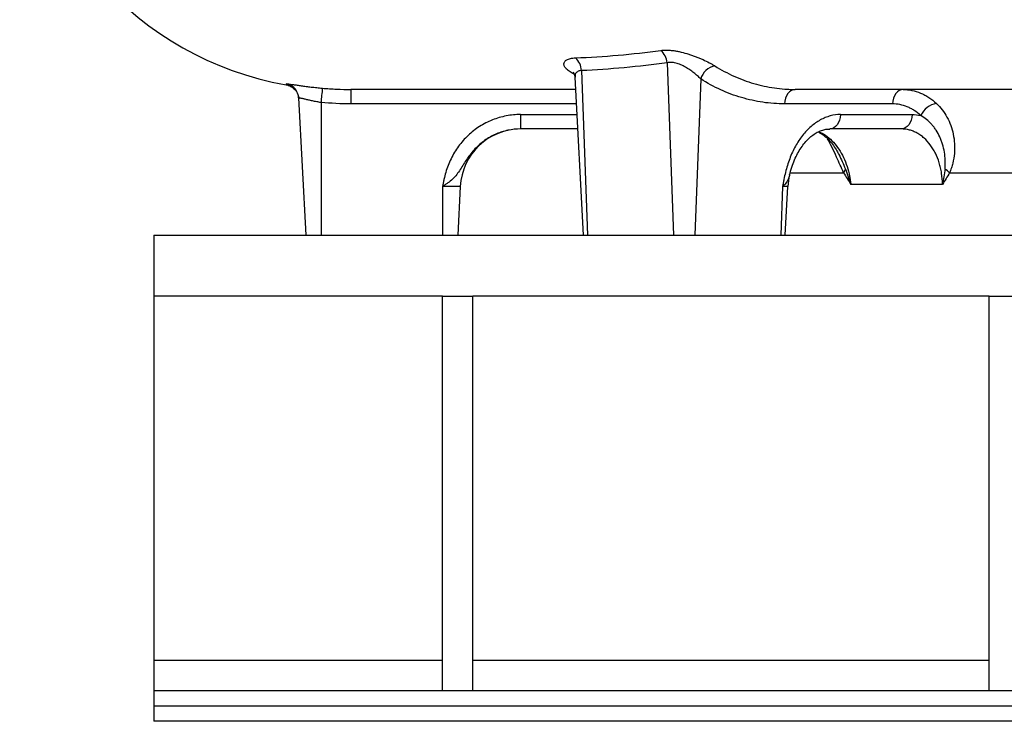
# Model space of a CAD drawing. Header units: millimetres. Extents: x 5 to 1095, y 9 to 2126.
# Tile 1 of 13: x 11 to 335, y 9 to 240. Entities that reach past the tile are written whole.
import ezdxf

# ---------------------------------------------------------------- set-up
doc = ezdxf.new("R2010")
doc.units = ezdxf.units.MM

msp = doc.modelspace()

# ---------------------------------------------------------------- linework, layer by layer
at = {"color": 7, "linetype": 'Continuous', "lineweight": 25}
for p, q in [((223.98, 225.94), (226.08, 169.12)), ((193.6, 221.22), (196.33, 169.12)), ((195.79, 223.33), (197.8, 169.12)), ((235.06, 220.57), (233.15, 169.12)), ((98.54, 218.68), (98.54, 218.68)), ((102.67, 214.33), (105.03, 169.12)), ((119.89, 217.12), (119.89, 212.38)), ((110.03, 212.83), (110.03, 169.12)), ((298.19, 212.38), (262.69, 212.38)), ((175.76, 208.86), (175.76, 204.12)), ((281.1, 208.86), (304.64, 208.86)), ((194.5, 204.12), (175.76, 204.12)), ((301.11, 204.12), (277.57, 204.12)), ((150.03, 185.17), (150.03, 169.12)), ((155.88, 185.17), (150.03, 185.17)), ((155.88, 185.17), (155.03, 169.12)), ((262.03, 185.17), (261.44, 169.12)), ((262.9, 169.12), (263.74, 185.17)), ((314.67, 185.86), (284.5, 185.86)), ((55.03, 169.12), (885.03, 169.12)), ((55.03, 169.12), (55.03, 149.12)), ((150.03, 149.12), (55.03, 149.12)), ((55.03, 149.12), (55.03, 29.12)), ((150.03, 19.12), (150.03, 149.12)), ((150.03, 149.12), (160.03, 149.12)), ((160.03, 19.12), (160.03, 149.12)), ((330.03, 149.12), (160.03, 149.12)), ((330.03, 19.12), (330.03, 149.12)), ((330.03, 149.12), (340.03, 149.12)), ((55.03, 29.12), (55.03, 19.12)), ((885.03, 19.12), (55.03, 19.12)), ((55.03, 19.12), (55.03, 14.12)), ((885.03, 14.12), (55.03, 14.12)), ((55.03, 14.12), (55.03, 9.12)), ((885.03, 9.12), (55.03, 9.12))]:
    msp.add_line(p, q, dxfattribs=at)
at = {"color": 8, "linetype": 'Continuous', "lineweight": 25}
for p, q in [((194.07, 212.38), (119.89, 212.38)), ((175.76, 208.86), (194.25, 208.86)), ((264.52, 189.73), (282.13, 189.73)), ((317.01, 189.73), (443.95, 189.73)), ((263.74, 185.17), (262.03, 185.17)), ((150.03, 29.12), (55.03, 29.12)), ((330.03, 29.12), (160.03, 29.12))]:
    msp.add_line(p, q, dxfattribs=at)
at = {"color": 7, "linetype": 'Continuous', "lineweight": 25, "flags": 128}
for points in [[(266.22, 217.12), (265.55, 217.03), (264.91, 216.76), (264.31, 216.33), (263.78, 215.75), (263.34, 215.03), (263.01, 214.21), (262.78, 213.32), (262.69, 212.38)], [(301.72, 217.12), (301.05, 217.03), (300.41, 216.76), (299.81, 216.33), (299.28, 215.75), (298.84, 215.03), (298.51, 214.21), (298.29, 213.32), (298.19, 212.38)], [(281.1, 208.86), (281.01, 207.92), (280.78, 207.03), (280.45, 206.21), (280.01, 205.49), (279.48, 204.91), (278.88, 204.48), (278.24, 204.21), (277.57, 204.12)], [(304.64, 208.86), (304.55, 207.92), (304.32, 207.03), (303.99, 206.21), (303.55, 205.49), (303.02, 204.91), (302.42, 204.48), (301.78, 204.21), (301.11, 204.12)]]:
    msp.add_lwpolyline(points, dxfattribs=at)
at = {"color": 7, "linetype": 'Continuous', "lineweight": 25}
for centre, radius, start, end in [((116.69, 323.12), 106, 182.6537, 260.142), ((190.25, 223.24), 5.54, 0.9493, 50.4245), ((218.07, 225.47), 5.93, 4.4825, 49.3791), ((241, 218.83), 6.19, 102.1202, 163.6648), ((363.67, 190.98), 254.58, 174.0108, 175.0774), ((97.67, 214.07), 5, 3.0003, 27.613), ((313.81, 205.7), 6.88, 99.2303, 155.7593), ((175.85, 184.12), 20, 90, 177), ((283.72, 184.12), 20, 165.8003, 177), ((279.57, 191.69), 3.23, 322.6399, 346.306), ((310.25, 182.77), 9.7, 45.8572, 57.2111)]:
    msp.add_arc(centre, radius, start, end, dxfattribs=at)
at = {"color": 8, "linetype": 'Continuous', "lineweight": 25}
msp.add_arc((97.67, 214.06), 5, 27.6152, 79.1963, dxfattribs=at)
at = {"color": 7, "linetype": 'Continuous', "lineweight": 25}
for points, knots in [([(193.58, 222.11), (193, 222.39), (192.49, 222.67), (191.82, 223.1), (191.62, 223.24), (191.24, 223.54), (191.07, 223.69), (190.62, 224.13), (190.39, 224.42), (190.17, 224.85), (190.11, 225), (190.03, 225.28), (190.02, 225.41), (190.02, 225.81), (190.11, 226.06), (190.43, 226.51), (190.68, 226.72), (191.31, 227.06), (191.7, 227.21), (192.4, 227.36), (192.65, 227.41), (193.19, 227.47), (193.48, 227.5), (193.78, 227.51)], [0, 0, 0, 0, 0.125, 0.125, 0.1875, 0.1875, 0.25, 0.25, 0.375, 0.375, 0.4375, 0.4375, 0.5, 0.5, 0.625, 0.625, 0.75, 0.75, 0.875, 0.875, 0.9375, 0.9375, 1, 1, 1, 1]), ([(193.78, 227.51), (198.47, 227.72), (203.17, 228.01), (212.56, 228.82), (217.24, 229.33), (221.93, 229.97)], [0, 0, 0, 0, 0.5, 0.5, 1, 1, 1, 1]), ([(221.93, 229.97), (222.54, 230.06), (223.2, 230.09), (224.28, 230.07), (224.65, 230.05), (225.41, 229.99), (225.8, 229.95), (226.59, 229.84), (226.99, 229.77), (227.8, 229.62), (228.22, 229.53), (229.46, 229.24), (230.28, 229.01), (231.51, 228.63), (231.92, 228.49), (232.73, 228.2), (233.13, 228.06), (233.92, 227.75), (234.31, 227.59), (235.07, 227.27), (235.45, 227.11), (236.55, 226.6), (237.24, 226.26), (238.21, 225.75), (238.53, 225.57), (239.13, 225.23), (239.42, 225.05), (239.7, 224.88)], [0, 0, 0, 0, 0.125, 0.125, 0.1875, 0.1875, 0.25, 0.25, 0.3125, 0.3125, 0.375, 0.375, 0.5, 0.5, 0.5625, 0.5625, 0.625, 0.625, 0.6875, 0.6875, 0.75, 0.75, 0.875, 0.875, 0.9375, 0.9375, 1, 1, 1, 1]), ([(223.98, 225.94), (219.3, 225.26), (214.61, 224.72), (205.21, 223.86), (200.51, 223.55), (195.79, 223.33)], [0, 0, 0, 0, 0.5, 0.5, 1, 1, 1, 1]), ([(235.06, 220.57), (234.74, 220.91), (234.39, 221.25), (233.64, 221.93), (233.24, 222.26), (232.6, 222.77), (232.38, 222.93), (231.94, 223.26), (231.71, 223.42), (231.24, 223.73), (231.01, 223.89), (230.52, 224.19), (230.27, 224.34), (229.51, 224.76), (228.99, 225.02), (228.2, 225.35), (227.93, 225.46), (227.39, 225.64), (227.13, 225.73), (226.6, 225.86), (226.34, 225.92), (225.83, 226), (225.57, 226.03), (225.08, 226.06), (224.85, 226.05), (224.4, 226.02), (224.18, 225.98), (223.98, 225.94)], [0, 0, 0, 0, 0.125, 0.125, 0.25, 0.25, 0.3125, 0.3125, 0.375, 0.375, 0.4375, 0.4375, 0.5, 0.5, 0.625, 0.625, 0.6875, 0.6875, 0.75, 0.75, 0.8125, 0.8125, 0.875, 0.875, 0.9375, 0.9375, 1, 1, 1, 1]), ([(239.7, 224.88), (241.77, 223.59), (243.88, 222.47), (248.16, 220.54), (250.34, 219.73), (253.67, 218.76), (254.79, 218.47), (257.04, 217.98), (258.18, 217.78), (260.46, 217.45), (261.61, 217.32), (263.33, 217.2), (263.91, 217.17), (264.77, 217.14), (265.21, 217.13), (265.64, 217.12), (265.93, 217.12), (266.07, 217.12), (266.22, 217.12)], [0, 0, 0, 0, 0.25, 0.25, 0.5, 0.5, 0.625, 0.625, 0.75, 0.75, 0.875, 0.875, 0.9375, 0.9375, 0.96875, 0.984375, 0.984375, 1, 1, 1, 1]), ([(193.08, 222.83), (193.09, 222.82), (193.11, 222.79), (193.32, 222.46), (193.54, 221.91), (193.57, 221.43), (193.58, 221.22)], [0, 0, 0, 0, 0.247319, 0.513962, 0.785436, 1, 1, 1, 1]), ([(262.69, 212.38), (260.28, 212.38), (257.89, 212.55), (254.31, 213.07), (253.13, 213.29), (250.78, 213.81), (249.62, 214.11), (246.15, 215.14), (243.88, 215.99), (239.41, 218.03), (237.22, 219.21), (235.06, 220.57)], [0, 0, 0, 0, 0.25, 0.25, 0.375, 0.375, 0.5, 0.5, 0.75, 0.75, 1, 1, 1, 1]), ([(98.52, 218.68), (98.52, 218.67), (98.53, 218.66), (98.53, 218.67), (98.54, 218.67), (98.54, 218.68)], [0, 0, 0, 0, 0.5, 0.5, 1, 1, 1, 1]), ([(98.54, 218.68), (99.1, 218.59), (99.63, 218.4), (100.62, 217.85), (101.05, 217.5), (101.8, 216.65), (102.1, 216.18), (102.42, 215.39), (102.51, 215.13), (102.63, 214.58), (102.67, 214.3), (102.68, 214.02)], [0, 0, 0, 0, 0.25, 0.25, 0.5, 0.5, 0.75, 0.75, 0.875, 0.875, 1, 1, 1, 1]), ([(99.27, 218.94), (99.67, 218.9), (100.23, 218.82), (101.14, 218.69), (101.33, 218.66), (101.73, 218.61), (101.94, 218.58), (102.59, 218.48), (103.05, 218.42), (103.79, 218.32), (104.05, 218.28), (104.58, 218.21), (104.84, 218.18), (105.66, 218.07), (106.23, 218), (107.4, 217.86), (108.01, 217.79), (109.24, 217.66), (109.86, 217.6), (110.49, 217.54)], [0, 0, 0, 0, 0.25, 0.25, 0.3125, 0.3125, 0.375, 0.375, 0.5, 0.5, 0.5625, 0.5625, 0.625, 0.625, 0.75, 0.75, 0.875, 0.875, 1, 1, 1, 1]), ([(110.49, 217.54), (112.05, 217.4), (113.61, 217.3), (116.75, 217.15), (118.32, 217.12), (119.89, 217.12)], [0, 0, 0, 0, 0.5, 0.5, 1, 1, 1, 1]), ([(110.03, 212.83), (109.55, 212.9), (109.07, 212.98), (108.37, 213.11), (108.13, 213.16), (107.67, 213.25), (107.45, 213.29), (106.79, 213.43), (106.37, 213.52), (105.56, 213.71), (105.19, 213.8), (104.68, 213.92), (104.52, 213.96), (104.21, 214.03), (104.06, 214.07), (103.65, 214.16), (103.42, 214.22), (103.14, 214.28), (103.06, 214.3), (102.92, 214.32), (102.86, 214.33), (102.71, 214.35), (102.66, 214.35), (102.67, 214.33)], [0, 0, 0, 0, 0.125, 0.125, 0.1875, 0.1875, 0.25, 0.25, 0.375, 0.375, 0.5, 0.5, 0.5625, 0.5625, 0.625, 0.625, 0.75, 0.75, 0.8125, 0.8125, 0.875, 0.875, 1, 1, 1, 1]), ([(193.82, 217.12), (192.13, 217.12), (186.22, 217.12), (176.94, 217.12), (166, 217.12), (156.03, 217.12), (147.19, 217.12), (139.5, 217.12), (132.94, 217.12), (127.49, 217.12), (123, 217.12), (120.92, 217.12), (119.89, 217.12)], [0, 0, 0, 0, 0.043845, 0.153333, 0.262804, 0.372321, 0.48195, 0.58547, 0.689225, 0.793247, 0.896843, 1, 1, 1, 1]), ([(437.77, 217.12), (415.06, 217.12), (371.78, 217.12), (329.24, 217.12), (294.5, 217.12), (279.28, 217.12), (266.22, 217.12)], [0.4897943, 0.4897943, 0.4897943, 0.4897943, 0.560176, 0.6263369, 0.6320677, 0.6809949, 0.6809949, 0.6809949, 0.6809949]), ([(301.72, 217.12), (302.7, 217.12), (303.68, 217.02), (305.59, 216.63), (306.53, 216.34), (307.92, 215.75), (308.38, 215.53), (309.29, 215.05), (309.74, 214.78), (311.05, 213.91), (311.89, 213.25), (312.7, 212.49)], [0, 0, 0, 0, 0.25, 0.25, 0.5, 0.5, 0.625, 0.625, 0.75, 0.75, 1, 1, 1, 1]), ([(307.53, 208.52), (306.85, 209.15), (306.13, 209.71), (305.01, 210.43), (304.63, 210.65), (303.86, 211.06), (303.47, 211.24), (302.29, 211.73), (301.48, 211.97), (299.85, 212.3), (299.03, 212.38), (298.19, 212.38)], [0, 0, 0, 0, 0.25, 0.25, 0.375, 0.375, 0.5, 0.5, 0.75, 0.75, 1, 1, 1, 1]), ([(312.7, 212.49), (314.07, 211.21), (315.22, 209.71), (316.63, 207.15), (317.05, 206.24), (317.73, 204.36), (318.01, 203.39), (318.42, 201.38), (318.56, 200.34), (318.69, 198.21), (318.67, 197.14), (318.49, 195), (318.32, 193.93), (317.94, 192.33), (317.79, 191.8), (317.44, 190.75), (317.24, 190.23), (317.01, 189.73)], [0, 0, 0, 0, 0.25, 0.25, 0.375, 0.375, 0.5, 0.5, 0.625, 0.625, 0.75, 0.75, 0.875, 0.875, 0.9375, 0.9375, 1, 1, 1, 1]), ([(175.76, 208.86), (174.16, 208.86), (172.58, 208.71), (170.25, 208.26), (169.48, 208.07), (167.95, 207.63), (167.19, 207.37), (164.96, 206.48), (163.55, 205.76), (161.55, 204.48), (160.9, 204.02), (159.63, 203.04), (159.03, 202.52), (157.29, 200.89), (156.24, 199.7), (154.84, 197.78), (154.39, 197.11), (153.57, 195.74), (153.19, 195.03), (152.49, 193.6), (152.18, 192.86), (151.6, 191.37), (151.35, 190.61), (150.89, 189.07), (150.69, 188.3), (150.43, 187.13), (150.34, 186.74), (150.22, 186.15), (150.18, 185.95), (150.11, 185.56), (150.07, 185.36), (150.03, 185.17)], [0, 0, 0, 0, 0.125, 0.125, 0.1875, 0.1875, 0.25, 0.25, 0.375, 0.375, 0.4375, 0.4375, 0.5, 0.5, 0.625, 0.625, 0.6875, 0.6875, 0.75, 0.75, 0.8125, 0.8125, 0.875, 0.875, 0.9375, 0.9375, 0.96875, 0.96875, 0.984375, 0.984375, 1, 1, 1, 1]), ([(281.1, 208.86), (279.97, 208.86), (278.85, 208.71), (277.18, 208.26), (276.63, 208.07), (275.53, 207.63), (274.98, 207.37), (273.38, 206.48), (272.36, 205.76), (270.89, 204.48), (270.41, 204.02), (269.48, 203.04), (269.03, 202.52), (267.75, 200.89), (266.96, 199.7), (265.9, 197.78), (265.56, 197.11), (264.93, 195.74), (264.63, 195.03), (264.08, 193.6), (263.83, 192.86), (263.37, 191.37), (263.16, 190.61), (262.78, 189.07), (262.61, 188.3), (262.38, 187.13), (262.31, 186.74), (262.2, 186.15), (262.17, 185.95), (262.1, 185.56), (262.07, 185.36), (262.03, 185.17)], [0, 0, 0, 0, 0.125, 0.125, 0.1875, 0.1875, 0.25, 0.25, 0.375, 0.375, 0.4375, 0.4375, 0.5, 0.5, 0.625, 0.625, 0.6875, 0.6875, 0.75, 0.75, 0.8125, 0.8125, 0.875, 0.875, 0.9375, 0.9375, 0.96875, 0.96875, 0.984375, 0.984375, 1, 1, 1, 1]), ([(315.51, 190.93), (315.56, 191.4), (315.59, 191.88), (315.61, 192.83), (315.61, 193.3), (315.55, 194.7), (315.45, 195.62), (315.15, 197.4), (314.95, 198.26), (314.56, 199.53), (314.42, 199.94), (314.12, 200.75), (313.95, 201.14), (313.42, 202.29), (313.02, 203.02), (312.36, 204.04), (312.13, 204.38), (311.64, 205.02), (311.38, 205.33), (310.06, 206.81), (308.87, 207.77), (307.53, 208.52)], [0, 0, 0, 0, 0.0625, 0.0625, 0.125, 0.125, 0.25, 0.25, 0.375, 0.375, 0.4375, 0.4375, 0.5, 0.5, 0.625, 0.625, 0.6875, 0.6875, 0.75, 0.75, 1, 1, 1, 1]), ([(175.76, 204.12), (174.34, 204.12), (172.95, 203.97), (170.89, 203.54), (170.21, 203.36), (169.21, 203.03), (168.87, 202.91), (168.21, 202.66), (167.88, 202.53), (166.28, 201.82), (165.06, 201.13), (163.34, 199.9), (162.78, 199.46), (161.72, 198.53), (161.21, 198.05), (160.25, 197.03), (159.79, 196.5), (158.92, 195.41), (158.5, 194.84), (157.71, 193.68), (157.33, 193.1), (156.6, 191.92), (156.24, 191.34), (155.5, 190.2), (155.12, 189.65), (154.3, 188.6), (153.85, 188.1), (152.88, 187.18), (152.36, 186.75), (151.52, 186.14), (151.23, 185.94), (150.78, 185.65), (150.63, 185.55), (150.41, 185.4), (150.34, 185.36), (150.18, 185.26), (150.11, 185.21), (150.03, 185.17)], [0, 0, 0, 0, 0.125, 0.125, 0.1875, 0.1875, 0.21875, 0.21875, 0.25, 0.25, 0.375, 0.375, 0.4375, 0.4375, 0.5, 0.5, 0.5625, 0.5625, 0.625, 0.625, 0.6875, 0.6875, 0.75, 0.75, 0.8125, 0.8125, 0.875, 0.875, 0.9375, 0.9375, 0.96875, 0.96875, 0.984375, 0.984375, 0.992188, 0.992188, 1, 1, 1, 1]), ([(264.35, 189.06), (264.39, 189.22), (264.63, 190.29), (265.23, 192.13), (266.16, 194.48), (267.23, 196.56), (268.4, 198.4), (269.68, 200.01), (271.01, 201.34), (272.39, 202.42), (273.81, 203.25), (275.25, 203.8), (276.49, 204.09), (277.26, 204.09), (277.57, 204.09)], [0, 0, 0, 0, 0.018098, 0.118277, 0.213383, 0.303378, 0.393371, 0.482636, 0.570834, 0.658293, 0.748929, 0.841371, 0.935724, 1, 1, 1, 1]), ([(273.71, 203.14), (274.03, 202.98), (274.82, 202.57), (276.1, 201.61), (277.47, 200.31), (278.75, 198.73), (279.79, 197.18), (280.34, 196.1), (280.55, 195.67)], [0, 0, 0, 0, 0.130734, 0.321707, 0.511383, 0.700351, 0.882676, 1, 1, 1, 1]), ([(314.67, 185.86), (314.66, 187.1), (314.56, 188.32), (314.29, 190.11), (314.17, 190.7), (313.91, 191.86), (313.76, 192.43), (313.24, 194.09), (312.83, 195.14), (312.09, 196.63), (311.82, 197.11), (311.26, 198.03), (310.97, 198.46), (310.04, 199.71), (309.36, 200.45), (308.26, 201.44), (307.88, 201.74), (307.11, 202.29), (306.32, 202.79), (305.49, 203.18), (304.65, 203.52), (304.21, 203.66), (302.9, 204), (302.01, 204.12), (301.11, 204.12)], [0, 0, 0, 0, 0.125, 0.125, 0.1875, 0.1875, 0.25, 0.25, 0.375, 0.375, 0.4375, 0.4375, 0.5, 0.5, 0.625, 0.625, 0.6875, 0.6875, 0.75, 0.8125, 0.8125, 0.875, 0.875, 1, 1, 1, 1]), ([(282.71, 190.93), (283.05, 190.09), (283.37, 189.25), (283.97, 187.56), (284.25, 186.71), (284.5, 185.86)], [0, 0, 0, 0, 0.5, 0.5, 1, 1, 1, 1]), ([(315.51, 190.93), (315.42, 190.09), (315.3, 189.25), (315.03, 187.56), (314.86, 186.71), (314.67, 185.86)], [0, 0, 0, 0, 0.5, 0.5, 1, 1, 1, 1])]:
    msp.add_open_spline(points, degree=3, knots=knots, dxfattribs=at)
at = {"color": 8, "linetype": 'Continuous', "lineweight": 25}
for points, knots in [([(195.79, 223.33), (195.53, 223.3), (194.76, 223.19), (194.19, 222.8), (193.67, 222.14), (193.68, 221.63), (193.68, 221.22)], [0, 0, 0, 0, 0.174866, 0.5278, 0.608808, 1, 1, 1, 1]), ([(98.61, 218.98), (98.61, 218.99), (98.67, 218.99), (98.89, 218.98), (99.05, 218.97), (99.27, 218.94)], [0, 0, 0, 0, 0.5, 0.5, 1, 1, 1, 1]), ([(273.88, 203.23), (274.1, 203.15), (275.07, 202.82), (276.74, 201.68), (278.77, 199.84), (280.58, 197.49), (282.1, 194.81), (283.31, 191.79), (283.99, 189.22), (284.34, 187.21), (284.45, 186.31), (284.5, 185.86)], [0, 0, 0, 0, 0.039394, 0.179021, 0.322732, 0.461781, 0.604914, 0.743465, 0.886065, 0.942899, 1, 1, 1, 1]), ([(282.13, 189.73), (281.75, 190.56), (280.98, 192.22), (279.75, 195.05), (278.39, 197.96), (277.33, 199.93), (276.84, 200.86)], [0, 0, 0, 0, 0.231443, 0.463218, 0.74678, 1, 1, 1, 1]), ([(280.57, 195.68), (280.94, 194.93), (281.7, 193.37), (282.36, 191.76), (282.71, 190.93)], [0, 0, 0, 0, 0.484166, 1, 1, 1, 1]), ([(264.32, 189.07), (264.28, 188.87), (264.13, 188.16), (263.72, 187.15), (263, 186.07), (262.34, 185.43), (262.04, 185.17), (262.03, 185.17)], [0, 0, 0, 0, 0.117381, 0.435976, 0.762759, 0.994787, 1, 1, 1, 1])]:
    msp.add_open_spline(points, degree=3, knots=knots, dxfattribs=at)
at = {"color": 7, "linetype": 'Continuous', "lineweight": 25}
for points in [[(98.54, 218.68), (98.56, 218.74), (98.58, 218.83), (98.61, 218.98)], [(119.89, 212.38), (116.6, 212.38), (113.31, 212.53), (110.03, 212.83)], [(304.64, 208.86), (305.62, 208.86), (306.58, 208.75), (307.53, 208.52)], [(282.13, 189.73), (282.89, 188.4), (283.69, 187.13), (284.5, 185.86)], [(317.01, 189.73), (316.26, 188.4), (315.47, 187.13), (314.67, 185.86)]]:
    msp.add_open_spline(points, degree=3, dxfattribs=at)

doc.saveas('drawing.dxf')
